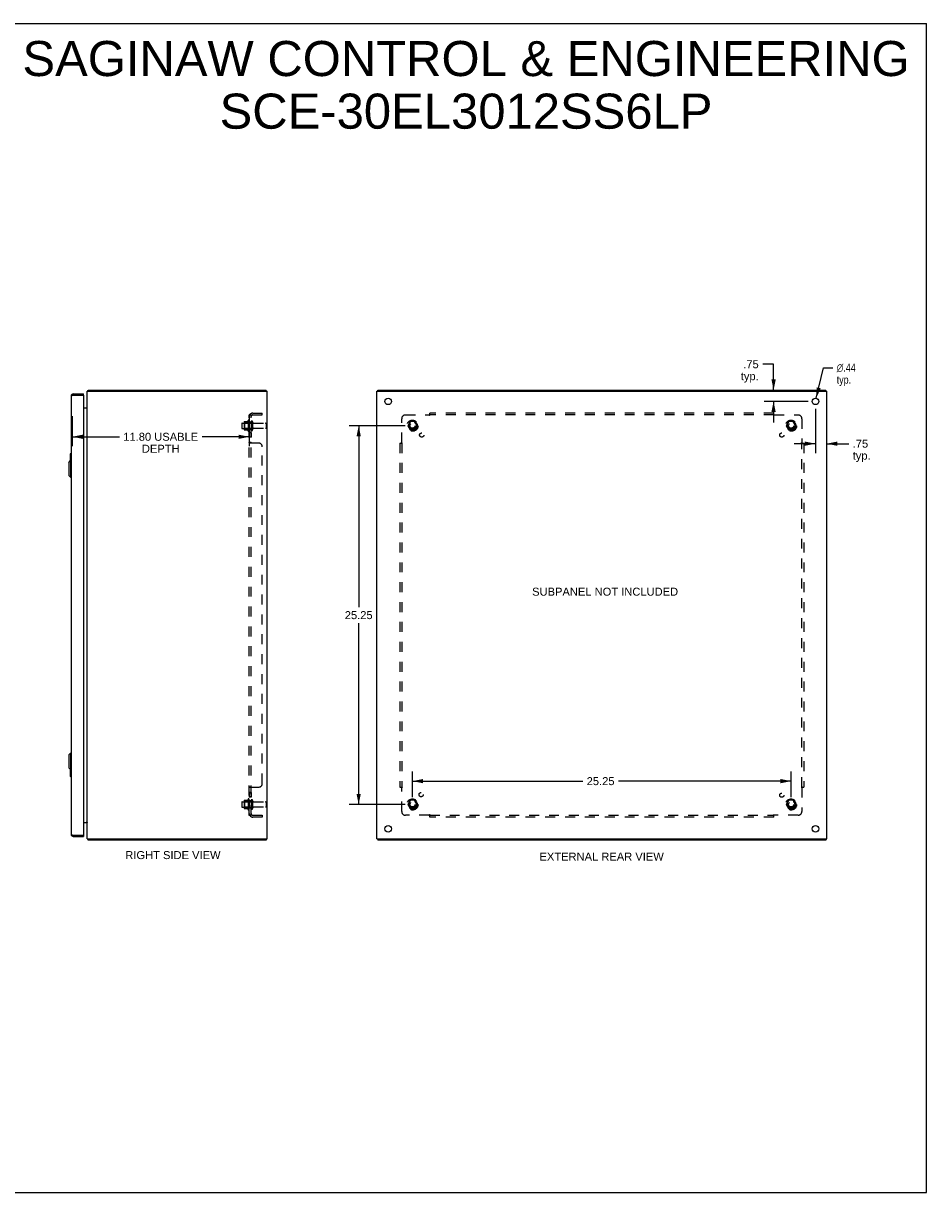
# Model space of a CAD drawing. Header units: inches. Extents: x 0 to 120, y 0 to 78.
# Tile 4 of 4: x 60 to 120, y 0 to 78. Entities that reach past the tile are written whole.
import ezdxf

# ---------------------------------------------------------------- set-up
doc = ezdxf.new("R2010")
doc.units = ezdxf.units.IN
doc.header["$LTSCALE"] = 6.625984
doc.header["$MEASUREMENT"] = 0
doc.linetypes.add('HIDDEN', pattern=[0.2, 0.1, -0.1])
doc.layers.get('0').update_dxf_attribs({"linetype": 'CONTINUOUS'})
for name, color, linetype in [('02___PRT_ALL_AXES', 7, 'CONTINUOUS'), ('BENT-SUB-4CORNER-STUDS', 7, 'CONTINUOUS'), ('DEFAULT_2', 8, 'HIDDEN'), ('DIMENSIONS', 7, 'CONTINUOUS')]:
    doc.layers.add(name, color=color, linetype=linetype)
doc.styles.get("Standard").update_dxf_attribs({"font": 'arial.ttf'})
doc.styles.add('TEXTSTYLE_1', font='gdt', dxfattribs={"width": 0.8})
doc.dimstyles.new('DIMSTYLE_1', dxfattribs={"dimtxt": 0.531496, "dimasz": 0.708661, "dimexe": 0.09, "dimexo": 0.07, "dimgap": 0.0375, "dimtad": 0, "dimtih": 1, "dimtoh": 1, "dimzin": 4, "dimdsep": 46, "dimtxsty": 'Standard', "dimblk": '_FILLED', "dimblk1": '_FILLED', "dimblk2": '_FILLED', "dimcen": 0.09, "dimazin": 1, "dimtfac": 1, "dimtofl": 0, "dimtmove": 0, "dimatfit": 3, "dimldrblk": '_FILLED', "dimfxl": 1, "dimtolj": 1, "dimtzin": 4, "dimarcsym": 0})
doc.dimstyles.new('DIMSTYLE_2', dxfattribs={"dimtxt": 0.531496, "dimasz": 0.708661, "dimexe": 0.09, "dimexo": 0.07, "dimgap": 0.09, "dimtad": 0, "dimtih": 1, "dimtoh": 1, "dimzin": 4, "dimdsep": 46, "dimtxsty": 'Standard', "dimblk": '_FILLED', "dimblk1": '_FILLED', "dimblk2": '_FILLED', "dimcen": 0.09, "dimazin": 1, "dimtfac": 1, "dimtofl": 0, "dimtmove": 0, "dimatfit": 1, "dimldrblk": '_FILLED', "dimfxl": 1, "dimtolj": 1, "dimtzin": 4, "dimarcsym": 0})

# ---------------------------------------------------------------- blocks, each defined once
blk = doc.blocks.new('_FILLED')
at = {"color": 0, "linetype": 'ByBlock'}
blk.add_solid([(0, 0), (-1, 0.2), (-1, -0.2)], dxfattribs=at)
blk = doc.blocks.new('*D6')
at = {"layer": 'DIMENSIONS', "color": 2, "linetype": 'Continuous'}
for p, q in [((63.498, 51.756), (63.498, 49.755)), ((75.296, 51.756), (75.296, 49.755)), ((63.498, 50.392), (66.637, 50.392)), ((75.296, 50.392), (72.156, 50.392))]:
    blk.add_line(p, q, dxfattribs=at)
at = {"layer": 'DIMENSIONS', "color": 2, "linetype": 'Continuous', "xscale": 0.7086614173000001, "yscale": 0.7086614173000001, "zscale": 0.7086614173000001, "rotation": 180}
blk.add_blockref('_FILLED', (63.498, 50.392), dxfattribs=at)
at = {"layer": 'DIMENSIONS', "color": 2, "linetype": 'Continuous', "xscale": 0.7086614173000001, "yscale": 0.7086614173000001, "zscale": 0.7086614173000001}
blk.add_blockref('_FILLED', (75.296, 50.392), dxfattribs=at)
at = {"layer": 'DIMENSIONS', "color": 2, "linetype": 'Continuous', "insert": (69.397, 50.658), "char_height": 0.5315, "width": 4.98697, "attachment_point": 2, "line_spacing_factor": 0.9}
blk.add_mtext('11.80 USABLE\\PDEPTH', dxfattribs=at)
blk = doc.blocks.new('*D13')
at = {"layer": 'DIMENSIONS', "color": 2, "linetype": 'Continuous'}
for p, q in [((110.266, 55.228), (109.541, 55.228)), ((110.266, 53.502), (110.266, 55.228)), ((112.562, 52.752), (109.629, 52.752)), ((110.266, 52.752), (110.266, 51.334))]:
    blk.add_line(p, q, dxfattribs=at)
at = {"layer": 'DIMENSIONS', "color": 2, "linetype": 'Continuous', "xscale": 0.7086614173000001, "yscale": 0.7086614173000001, "zscale": 0.7086614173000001}
for p, rotation in [((110.266, 53.502), 270), ((110.266, 52.752), 90)]:
    blk.add_blockref('_FILLED', p, dxfattribs=dict(at, rotation=rotation))
at = {"layer": 'DIMENSIONS', "color": 2, "linetype": 'Continuous', "insert": (109.275, 55.494), "char_height": 0.5315, "width": 1.19537, "attachment_point": 3, "line_spacing_factor": 0.9}
blk.add_mtext('.75\\Ptyp.', dxfattribs=at)
blk = doc.blocks.new('*D14')
at = {"layer": 'DIMENSIONS', "color": 2, "linetype": 'Continuous'}
for p, q in [((113.058, 52.256), (113.058, 49.295)), ((113.058, 49.932), (111.641, 49.932)), ((113.808, 49.932), (115.276, 49.932))]:
    blk.add_line(p, q, dxfattribs=at)
at = {"layer": 'DIMENSIONS', "color": 2, "linetype": 'Continuous', "xscale": 0.7086614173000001, "yscale": 0.7086614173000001, "zscale": 0.7086614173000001}
blk.add_blockref('_FILLED', (113.058, 49.932), dxfattribs=at)
at = {"layer": 'DIMENSIONS', "color": 2, "linetype": 'Continuous', "xscale": 0.7086614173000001, "yscale": 0.7086614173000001, "zscale": 0.7086614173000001, "rotation": 180}
blk.add_blockref('_FILLED', (113.808, 49.932), dxfattribs=at)
at = {"layer": 'DIMENSIONS', "color": 2, "linetype": 'Continuous', "insert": (115.542, 50.198), "char_height": 0.5315, "width": 1.19537, "attachment_point": 1, "line_spacing_factor": 0.9}
blk.add_mtext('.75\\Ptyp.', dxfattribs=at)
blk = doc.blocks.new('*D15')
at = {"layer": 'DIMENSIONS', "color": 2, "linetype": 'Continuous'}
for p, q in [((113.109, 52.964), (113.591, 54.994)), ((113.591, 54.994), (114.211, 54.994))]:
    blk.add_line(p, q, dxfattribs=at)
at = {"layer": 'DIMENSIONS', "color": 2, "linetype": 'Continuous', "xscale": 0.7086614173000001, "yscale": 0.7086614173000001, "zscale": 0.7086614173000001, "rotation": 256.6388904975}
blk.add_blockref('_FILLED', (113.109, 52.964), dxfattribs=at)
at = {"layer": 'DIMENSIONS', "color": 2, "linetype": 'Continuous', "insert": (114.477, 55.26), "char_height": 0.5315, "width": 1.74004, "attachment_point": 1, "line_spacing_factor": 0.9, "style": 'TEXTSTYLE_1'}
blk.add_mtext('{\\fgdt;n}\\fArial;.44\\Ptyp.', dxfattribs=at)
blk = doc.blocks.new('*D16')
at = {"layer": 'BENT-SUB-4CORNER-STUDS', "color": 2, "linetype": 'Continuous'}
for p, q in [((85.687, 51.127), (81.961, 51.127)), ((82.598, 51.127), (82.598, 39.033)), ((82.598, 25.877), (82.598, 37.97)), ((85.687, 25.877), (81.961, 25.877))]:
    blk.add_line(p, q, dxfattribs=at)
at = {"layer": 'BENT-SUB-4CORNER-STUDS', "color": 2, "linetype": 'Continuous', "xscale": 0.7086614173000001, "yscale": 0.7086614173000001, "zscale": 0.7086614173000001}
for p, rotation in [((82.598, 51.127), 90), ((82.598, 25.877), 270)]:
    blk.add_blockref('_FILLED', p, dxfattribs=dict(at, rotation=rotation))
at = {"layer": 'BENT-SUB-4CORNER-STUDS', "color": 2, "linetype": 'Continuous', "insert": (82.598, 38.767), "char_height": 0.5315, "width": 1.85727, "attachment_point": 2, "line_spacing_factor": 0.9}
blk.add_mtext('25.25', dxfattribs=at)
blk = doc.blocks.new('*D17')
at = {"layer": 'BENT-SUB-4CORNER-STUDS', "color": 2, "linetype": 'Continuous'}
for p, q in [((86.183, 26.373), (86.183, 28.071)), ((111.433, 26.373), (111.433, 28.071)), ((86.183, 27.433), (97.535, 27.433)), ((111.433, 27.433), (99.924, 27.433))]:
    blk.add_line(p, q, dxfattribs=at)
at = {"layer": 'BENT-SUB-4CORNER-STUDS', "color": 2, "linetype": 'Continuous', "xscale": 0.7086614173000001, "yscale": 0.7086614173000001, "zscale": 0.7086614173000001, "rotation": 180}
blk.add_blockref('_FILLED', (86.183, 27.433), dxfattribs=at)
at = {"layer": 'BENT-SUB-4CORNER-STUDS', "color": 2, "linetype": 'Continuous', "xscale": 0.7086614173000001, "yscale": 0.7086614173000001, "zscale": 0.7086614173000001}
blk.add_blockref('_FILLED', (111.433, 27.433), dxfattribs=at)
at = {"layer": 'BENT-SUB-4CORNER-STUDS', "color": 2, "linetype": 'Continuous', "insert": (98.73, 27.699), "char_height": 0.5315, "width": 1.85727, "attachment_point": 2, "line_spacing_factor": 0.9}
blk.add_mtext('25.25', dxfattribs=at)

msp = doc.modelspace()

# ---------------------------------------------------------------- linework, layer by layer
at = {"color": 7, "linetype": 'Continuous'}
for p, q in [((0, 77.953), (120.472, 77.953)), ((120.472, 0), (120.472, 77.953)), ((63.558, 53.252), (63.558, 53.177)), ((64.248, 53.177), (64.233, 53.177)), ((64.248, 53.177), (64.248, 53.252)), ((64.537, 53.458), (64.559, 53.438)), ((64.559, 53.427), (64.559, 53.502)), ((76.433, 53.427), (76.433, 53.502)), ((83.871, 53.427), (83.871, 53.502)), ((113.745, 53.427), (113.745, 53.502)), ((63.363, 49.237), (63.363, 48.782)), ((63.378, 49.252), (63.423, 49.252)), ((63.409, 49.152), (63.409, 48.802)), ((63.265, 48.684), (63.383, 48.802)), ((63.265, 48.684), (63.265, 47.818)), ((63.383, 48.802), (63.383, 47.7)), ((63.383, 48.802), (63.423, 48.802)), ((63.265, 47.818), (63.383, 47.7)), ((63.383, 47.7), (63.423, 47.7)), ((63.265, 29.184), (63.383, 29.302)), ((63.265, 29.184), (63.265, 28.318)), ((63.383, 29.302), (63.423, 29.302)), ((63.383, 29.302), (63.383, 28.2)), ((63.265, 28.318), (63.383, 28.2)), ((63.363, 28.221), (63.363, 27.767)), ((63.383, 28.2), (63.423, 28.2)), ((63.409, 28.2), (63.409, 27.852)), ((63.378, 27.752), (63.423, 27.752)), ((63.558, 23.752), (63.558, 23.827)), ((64.233, 23.827), (64.248, 23.827)), ((64.248, 23.827), (64.248, 23.752)), ((64.537, 23.545), (64.559, 23.566)), ((64.559, 23.577), (64.559, 23.502)), ((76.433, 23.577), (76.433, 23.502)), ((83.871, 23.577), (83.871, 23.502)), ((113.745, 23.577), (113.745, 23.502)), ((0, 0), (120.472, 0))]:
    msp.add_line(p, q, dxfattribs=at)
at = {"color": 3, "linetype": 'Continuous'}
for p, q in [((63.423, 53.117), (63.423, 23.887)), ((63.54, 53.172), (63.558, 53.177)), ((63.558, 53.252), (64.248, 53.252)), ((63.558, 53.177), (64.233, 53.177)), ((64.248, 53.162), (64.248, 23.842)), ((64.496, 23.577), (64.496, 53.427)), ((64.496, 53.427), (76.496, 53.427)), ((64.559, 53.502), (76.433, 53.502)), ((76.496, 23.577), (76.496, 53.427)), ((83.808, 23.577), (83.808, 53.427)), ((83.808, 53.427), (113.808, 53.427)), ((83.871, 53.502), (113.745, 53.502)), ((113.808, 23.577), (113.808, 53.427)), ((64.248, 52.327), (64.48, 52.327)), ((64.485, 52.344), (64.487, 52.342)), ((64.248, 24.677), (64.48, 24.677)), ((63.558, 23.827), (64.233, 23.827)), ((63.558, 23.752), (64.248, 23.752)), ((64.496, 23.577), (76.496, 23.577)), ((76.433, 23.502), (64.559, 23.502)), ((83.808, 23.577), (113.808, 23.577)), ((113.745, 23.502), (83.871, 23.502))]:
    msp.add_line(p, q, dxfattribs=at)
for points in [[(63.423, 53.117), (63.423, 53.119), (63.424, 53.122), (63.425, 53.124), (63.427, 53.127), (63.43, 53.129), (63.433, 53.132), (63.437, 53.134), (63.441, 53.137), (63.445, 53.139), (63.451, 53.142), (63.456, 53.144), (63.462, 53.147), (63.469, 53.149), (63.476, 53.152), (63.483, 53.154), (63.49, 53.157), (63.498, 53.159), (63.506, 53.162), (63.514, 53.164), (63.523, 53.167)], [(63.523, 53.167), (63.531, 53.169), (63.54, 53.172)], [(64.537, 53.458), (64.539, 53.46), (64.54, 53.461), (64.541, 53.463), (64.542, 53.465), (64.543, 53.467), (64.544, 53.47), (64.545, 53.472), (64.546, 53.475), (64.546, 53.478), (64.547, 53.48)], [(64.547, 53.48), (64.548, 53.485), (64.549, 53.487), (64.55, 53.489), (64.55, 53.491), (64.551, 53.493), (64.552, 53.495), (64.552, 53.496), (64.553, 53.498), (64.554, 53.499), (64.554, 53.5), (64.555, 53.5), (64.556, 53.501), (64.557, 53.501), (64.558, 53.502), (64.559, 53.502)], [(64.48, 52.327), (64.48, 52.328), (64.48, 52.329), (64.48, 52.33), (64.48, 52.332), (64.48, 52.333), (64.481, 52.334), (64.482, 52.336), (64.483, 52.337), (64.484, 52.339), (64.485, 52.34), (64.486, 52.341), (64.487, 52.342), (64.489, 52.344), (64.49, 52.345), (64.491, 52.346), (64.492, 52.347), (64.493, 52.349), (64.494, 52.35), (64.495, 52.351), (64.495, 52.352), (64.496, 52.353), (64.496, 52.355)], [(64.48, 52.353), (64.48, 52.353), (64.48, 52.352), (64.48, 52.352), (64.48, 52.351), (64.48, 52.35), (64.481, 52.349), (64.481, 52.348), (64.482, 52.347), (64.483, 52.346), (64.484, 52.345), (64.485, 52.344)], [(64.48, 24.677), (64.48, 24.676), (64.48, 24.674), (64.48, 24.673), (64.48, 24.672), (64.48, 24.67), (64.481, 24.669), (64.482, 24.667), (64.483, 24.666), (64.484, 24.665), (64.485, 24.663), (64.486, 24.662), (64.487, 24.661), (64.489, 24.66), (64.49, 24.659), (64.491, 24.657), (64.492, 24.656), (64.493, 24.655), (64.494, 24.654), (64.495, 24.652), (64.495, 24.651), (64.496, 24.65), (64.496, 24.649)], [(64.48, 24.65), (64.48, 24.651), (64.48, 24.651), (64.48, 24.652), (64.48, 24.652), (64.48, 24.653), (64.481, 24.654), (64.481, 24.655), (64.482, 24.656), (64.483, 24.657), (64.484, 24.658), (64.485, 24.66), (64.487, 24.662)], [(63.423, 23.887), (63.423, 23.884), (63.424, 23.882), (63.425, 23.879), (63.427, 23.877), (63.43, 23.874), (63.433, 23.872), (63.437, 23.869), (63.441, 23.867), (63.445, 23.864), (63.451, 23.862), (63.456, 23.859), (63.462, 23.857), (63.469, 23.854), (63.476, 23.852), (63.483, 23.849), (63.49, 23.847), (63.498, 23.844), (63.506, 23.842), (63.514, 23.839), (63.523, 23.837)], [(63.523, 23.837), (63.531, 23.834), (63.54, 23.832), (63.558, 23.827)], [(64.537, 23.545), (64.539, 23.544), (64.54, 23.542), (64.541, 23.54), (64.542, 23.538), (64.543, 23.536), (64.544, 23.533), (64.545, 23.531), (64.546, 23.528), (64.546, 23.526), (64.547, 23.523), (64.548, 23.518)], [(64.548, 23.518), (64.549, 23.516), (64.55, 23.514), (64.55, 23.512), (64.551, 23.51), (64.552, 23.508), (64.552, 23.507), (64.553, 23.506), (64.554, 23.505), (64.554, 23.504), (64.555, 23.503), (64.556, 23.502), (64.557, 23.502), (64.558, 23.502), (64.559, 23.502)]]:
    msp.add_lwpolyline(points, dxfattribs=at)
at = {"color": 7, "linetype": 'Continuous'}
for points in [[(63.408, 49.188), (63.408, 49.182), (63.409, 49.176), (63.409, 49.17), (63.409, 49.164), (63.409, 49.158), (63.409, 49.152)], [(63.409, 27.852), (63.409, 27.845), (63.409, 27.839), (63.409, 27.833), (63.409, 27.827), (63.408, 27.821), (63.408, 27.815)]]:
    msp.add_lwpolyline(points, dxfattribs=at)
at = {"color": 3, "linetype": 'Continuous'}
for centre, radius, start, end in [((63.558, 53.117), 0.135, 90, 180), ((64.233, 53.162), 0.015, 0, 90), ((64.641, 53.357), 0.145, 135.39862, 151.13149), ((64.426, 52.397), 0.07, 270, 360), ((64.426, 24.607), 0.07, 0, 90), ((63.558, 23.887), 0.135, 180, 270), ((64.233, 23.842), 0.015, 270, 360), ((64.641, 23.647), 0.145, 208.86851, 224.60138)]:
    msp.add_arc(centre, radius, start, end, dxfattribs=at)
at = {"color": 7, "linetype": 'Continuous'}
for centre, radius, start, end in [((63.558, 53.117), 0.06, 90, 121.78549), ((63.378, 49.237), 0.015, 90, 180), ((63.408, 49.237), 0.015, 0, 90), ((63.378, 27.767), 0.015, 180, 270), ((63.408, 27.767), 0.015, 270, 360), ((63.558, 23.887), 0.06, 238.21451, 270)]:
    msp.add_arc(centre, radius, start, end, dxfattribs=at)
at = {"layer": '02___PRT_ALL_AXES', "color": 8, "linetype": 'HIDDEN'}
for p, q in [((75.226, 51.482), (75.226, 50.771)), ((75.296, 51.377), (75.296, 51.461)), ((74.826, 51.31), (75.421, 51.31)), ((74.826, 50.944), (75.421, 50.944)), ((75.296, 51.377), (75.296, 50.877)), ((75.421, 51.377), (75.296, 51.377)), ((75.296, 50.793), (75.296, 50.877)), ((75.421, 50.877), (75.296, 50.877)), ((75.421, 51.377), (75.421, 50.877)), ((75.589, 51.293), (76.391, 51.293)), ((75.589, 50.961), (76.391, 50.961)), ((75.296, 50.648), (75.296, 50.367)), ((75.421, 50.648), (75.296, 50.648)), ((75.421, 50.367), (75.296, 50.367)), ((75.421, 50.648), (75.421, 50.367)), ((75.421, 26.672), (75.296, 26.672)), ((75.296, 26.672), (75.296, 26.355)), ((75.421, 26.636), (75.296, 26.636)), ((75.421, 26.672), (75.421, 26.355)), ((74.826, 26.06), (75.421, 26.06)), ((75.226, 26.232), (75.226, 25.521)), ((75.421, 26.391), (75.296, 26.391)), ((75.421, 26.355), (75.296, 26.355)), ((75.296, 26.127), (75.296, 26.211)), ((75.421, 26.127), (75.296, 26.127)), ((75.296, 26.127), (75.296, 25.627)), ((75.421, 26.127), (75.421, 25.627)), ((75.589, 26.043), (76.391, 26.043)), ((74.826, 25.694), (75.421, 25.694)), ((75.421, 25.627), (75.296, 25.627)), ((75.296, 25.543), (75.296, 25.627)), ((75.589, 25.711), (76.391, 25.711))]:
    msp.add_line(p, q, dxfattribs=at)
at = {"layer": '02___PRT_ALL_AXES', "color": 3, "linetype": 'Continuous'}
for centre in [(84.558, 52.752), (113.058, 52.752), (84.558, 24.252), (113.058, 24.252)]:
    msp.add_circle(centre, 0.219, dxfattribs=at)
at = {"layer": '02___PRT_ALL_AXES', "color": 8, "linetype": 'HIDDEN'}
for centre, radius in [((86.183, 51.127), 0.372), ((86.183, 51.127), 0.356), ((111.433, 51.127), 0.372), ((111.433, 51.127), 0.356), ((86.183, 51.127), 0.25), ((86.183, 51.127), 0.183), ((111.433, 51.127), 0.25), ((111.433, 51.127), 0.183), ((86.802, 50.508), 0.141), ((110.815, 50.508), 0.141), ((86.763, 26.532), 0.141), ((110.815, 26.495), 0.141), ((86.183, 25.877), 0.372), ((86.183, 25.877), 0.356), ((86.183, 25.877), 0.25), ((86.183, 25.877), 0.183), ((111.433, 25.877), 0.372), ((111.433, 25.877), 0.356), ((111.433, 25.877), 0.25), ((111.433, 25.877), 0.183)]:
    msp.add_circle(centre, radius, dxfattribs=at)
for centre, radius, start, end in [((75.826, 51.127), 0.698, 149.33687, 156.03207), ((75.257, 51.461), 0.0384, 0, 145.55034), ((75.826, 51.127), 0.698, 203.96793, 210.66313), ((75.257, 50.793), 0.0384, 214.44966, 360), ((75.826, 25.877), 0.698, 149.33687, 156.03207), ((75.257, 26.211), 0.0384, 0, 145.55034), ((75.826, 25.877), 0.698, 203.96793, 210.66313), ((75.257, 25.543), 0.0384, 214.44966, 360)]:
    msp.add_arc(centre, radius, start, end, dxfattribs=at)
at = {"layer": 'DEFAULT_2', "color": 8, "linetype": 'HIDDEN'}
for p, q in [((75.296, 25.158), (75.296, 51.845)), ((75.421, 51.845), (75.296, 51.845)), ((75.35, 51.884), (75.446, 51.805)), ((75.374, 51.843), (75.376, 51.843)), ((75.376, 51.843), (75.377, 51.842)), ((75.377, 51.842), (75.378, 51.842)), ((75.378, 51.842), (75.38, 51.841)), ((75.38, 51.841), (75.381, 51.841)), ((75.381, 51.841), (75.383, 51.841)), ((75.383, 51.841), (75.384, 51.84)), ((75.384, 51.84), (75.386, 51.84)), ((75.386, 51.84), (75.388, 51.839)), ((75.388, 51.839), (75.389, 51.839)), ((75.389, 51.839), (75.391, 51.838)), ((75.421, 25.158), (75.421, 51.845)), ((75.533, 51.97), (76.171, 51.97)), ((75.533, 51.845), (76.171, 51.845)), ((76.171, 51.845), (76.171, 51.97)), ((85.465, 50.006), (85.465, 51.595)), ((85.715, 51.845), (87.304, 51.845)), ((87.318, 51.86), (87.315, 51.856)), ((87.323, 51.864), (87.318, 51.86)), ((87.34, 51.805), (87.34, 51.97)), ((110.277, 51.97), (87.34, 51.97)), ((110.277, 51.845), (87.34, 51.845)), ((110.277, 51.805), (110.277, 51.97)), ((110.312, 51.845), (111.902, 51.845)), ((112.152, 51.595), (112.152, 50.006)), ((74.796, 51.28), (74.796, 50.974)), ((74.96, 51.382), (74.96, 50.871)), ((74.98, 51.31), (74.96, 51.33)), ((74.98, 50.943), (74.96, 50.923)), ((74.97, 51.404), (75.198, 51.404)), ((74.97, 50.849), (75.198, 50.849)), ((74.98, 51.31), (74.98, 50.943)), ((75.276, 51.31), (74.98, 51.31)), ((75.276, 50.943), (74.98, 50.943)), ((75.276, 51.31), (75.296, 51.33)), ((75.276, 51.31), (75.276, 50.943)), ((75.276, 50.943), (75.296, 50.923)), ((75.527, 51.391), (75.527, 50.862)), ((76.421, 51.263), (76.421, 50.991)), ((86.02, 51.399), (85.866, 51.132)), ((85.866, 51.122), (86.02, 50.854)), ((86.338, 51.404), (86.029, 51.404)), ((86.338, 50.849), (86.029, 50.849)), ((86.501, 51.132), (86.346, 51.399)), ((86.346, 50.854), (86.501, 51.122)), ((111.27, 51.399), (111.116, 51.132)), ((111.116, 51.122), (111.27, 50.854)), ((111.588, 51.404), (111.279, 51.404)), ((111.588, 50.849), (111.279, 50.849)), ((111.751, 51.132), (111.596, 51.399)), ((111.596, 50.854), (111.751, 51.122)), ((75.421, 50.006), (75.296, 50.006)), ((75.921, 49.97), (75.35, 49.97)), ((75.443, 49.984), (75.441, 49.985)), ((85.34, 49.97), (85.34, 27.033)), ((85.34, 49.97), (85.505, 49.97)), ((85.465, 49.97), (85.465, 27.033)), ((112.111, 49.97), (112.277, 49.97)), ((112.152, 27.033), (112.152, 49.97)), ((112.166, 49.992), (112.163, 49.995)), ((112.171, 49.987), (112.166, 49.992)), ((112.277, 49.97), (112.277, 27.033)), ((76.171, 27.283), (76.171, 49.72)), ((75.296, 26.999), (75.296, 26.998)), ((75.421, 26.998), (75.296, 26.998)), ((75.35, 27.033), (75.921, 27.033)), ((75.421, 26.999), (75.421, 26.998)), ((75.446, 27.025), (75.445, 27.023)), ((75.447, 27.029), (75.447, 27.027)), ((85.34, 27.033), (85.505, 27.033)), ((85.446, 27.016), (85.45, 27.011)), ((85.45, 27.011), (85.454, 27.008)), ((85.465, 25.408), (85.465, 26.998)), ((112.111, 27.033), (112.277, 27.033)), ((112.152, 26.998), (112.152, 25.408)), ((74.796, 26.03), (74.796, 25.724)), ((74.96, 26.132), (74.96, 25.621)), ((74.98, 26.06), (74.96, 26.08)), ((74.97, 26.154), (75.198, 26.154)), ((75.276, 26.06), (74.98, 26.06)), ((74.98, 26.06), (74.98, 25.693)), ((75.276, 26.06), (75.296, 26.08)), ((75.276, 26.06), (75.276, 25.693)), ((75.527, 26.141), (75.527, 25.612)), ((76.421, 26.013), (76.421, 25.741)), ((86.02, 26.149), (85.866, 25.882)), ((85.866, 25.872), (86.02, 25.604)), ((86.338, 26.154), (86.029, 26.154)), ((86.501, 25.882), (86.346, 26.149)), ((86.346, 25.604), (86.501, 25.872)), ((111.27, 26.149), (111.116, 25.882)), ((111.116, 25.872), (111.27, 25.604)), ((111.588, 26.154), (111.279, 26.154)), ((111.751, 25.882), (111.596, 26.149)), ((111.596, 25.604), (111.751, 25.872)), ((74.98, 25.693), (74.96, 25.673)), ((74.97, 25.599), (75.198, 25.599)), ((75.276, 25.693), (74.98, 25.693)), ((75.276, 25.693), (75.296, 25.673)), ((75.421, 25.158), (75.296, 25.158)), ((75.35, 25.119), (75.446, 25.199)), ((75.38, 25.162), (75.378, 25.161)), ((75.384, 25.163), (75.382, 25.162)), ((75.385, 25.163), (75.384, 25.163)), ((75.387, 25.164), (75.385, 25.163)), ((75.388, 25.164), (75.387, 25.164)), ((75.39, 25.165), (75.388, 25.164)), ((75.392, 25.166), (75.39, 25.165)), ((75.393, 25.166), (75.392, 25.166)), ((75.439, 25.185), (75.434, 25.18)), ((75.533, 25.158), (76.171, 25.158)), ((76.171, 25.033), (75.533, 25.033)), ((76.171, 25.158), (76.171, 25.033)), ((87.304, 25.158), (85.715, 25.158)), ((86.338, 25.599), (86.029, 25.599)), ((87.34, 25.033), (87.34, 25.199)), ((87.34, 25.158), (110.277, 25.158)), ((110.277, 25.033), (87.34, 25.033)), ((110.277, 25.033), (110.277, 25.199)), ((110.294, 25.139), (110.299, 25.144)), ((110.299, 25.144), (110.302, 25.147)), ((111.902, 25.158), (110.312, 25.158)), ((111.588, 25.599), (111.279, 25.599))]:
    msp.add_line(p, q, dxfattribs=at)
for points in [[(75.318, 51.866), (75.315, 51.864), (75.312, 51.863), (75.309, 51.861), (75.306, 51.86), (75.304, 51.858), (75.302, 51.856), (75.3, 51.855), (75.298, 51.853), (75.297, 51.851), (75.296, 51.85), (75.296, 51.848), (75.296, 51.847), (75.296, 51.845)], [(75.35, 51.884), (75.348, 51.882), (75.346, 51.88), (75.344, 51.878), (75.341, 51.877), (75.338, 51.875), (75.335, 51.873), (75.331, 51.871), (75.328, 51.87), (75.325, 51.868), (75.318, 51.866)], [(75.364, 51.845), (75.364, 51.845), (75.363, 51.845), (75.363, 51.845), (75.362, 51.845), (75.362, 51.845), (75.362, 51.845), (75.361, 51.845), (75.361, 51.845), (75.361, 51.845), (75.361, 51.845)], [(75.361, 51.845), (75.361, 51.845), (75.361, 51.845), (75.361, 51.845), (75.361, 51.845), (75.362, 51.845), (75.362, 51.845), (75.362, 51.845), (75.363, 51.845), (75.363, 51.845), (75.364, 51.845), (75.364, 51.845), (75.365, 51.845), (75.365, 51.845), (75.366, 51.845), (75.366, 51.845), (75.367, 51.845), (75.368, 51.844), (75.368, 51.844), (75.369, 51.844), (75.37, 51.844), (75.37, 51.844), (75.371, 51.844), (75.372, 51.844), (75.372, 51.843), (75.373, 51.843), (75.374, 51.843), (75.374, 51.843)], [(75.391, 51.838), (75.393, 51.837), (75.393, 51.837), (75.394, 51.837), (75.395, 51.836), (75.396, 51.836), (75.397, 51.836), (75.398, 51.835), (75.399, 51.835), (75.4, 51.835), (75.401, 51.834), (75.402, 51.834), (75.403, 51.834), (75.403, 51.833), (75.404, 51.833), (75.405, 51.832), (75.406, 51.832), (75.407, 51.832), (75.408, 51.831), (75.409, 51.831), (75.409, 51.831), (75.41, 51.83), (75.411, 51.83), (75.412, 51.83), (75.412, 51.829), (75.413, 51.829), (75.414, 51.829), (75.414, 51.828), (75.415, 51.828), (75.416, 51.827), (75.417, 51.827), (75.417, 51.827), (75.418, 51.826), (75.418, 51.826), (75.419, 51.826), (75.42, 51.825), (75.42, 51.825), (75.421, 51.825), (75.421, 51.825), (75.422, 51.824), (75.422, 51.824), (75.423, 51.824), (75.423, 51.823), (75.424, 51.823), (75.424, 51.823), (75.424, 51.823), (75.424, 51.823), (75.425, 51.822)], [(75.436, 51.821), (75.434, 51.823), (75.432, 51.825), (75.43, 51.827), (75.429, 51.829), (75.427, 51.831), (75.426, 51.833), (75.424, 51.835), (75.423, 51.837), (75.422, 51.839), (75.421, 51.841), (75.421, 51.843), (75.421, 51.844), (75.421, 51.845)], [(75.425, 51.822), (75.425, 51.822), (75.425, 51.822), (75.425, 51.822), (75.425, 51.823), (75.424, 51.823), (75.424, 51.823), (75.424, 51.823), (75.424, 51.823), (75.423, 51.824), (75.423, 51.824), (75.422, 51.824), (75.422, 51.824), (75.422, 51.825), (75.421, 51.825)], [(75.446, 51.805), (75.447, 51.805), (75.447, 51.806), (75.447, 51.806), (75.447, 51.807), (75.446, 51.808), (75.446, 51.809), (75.445, 51.81), (75.445, 51.811), (75.444, 51.812), (75.443, 51.814), (75.441, 51.815), (75.44, 51.816), (75.439, 51.818), (75.436, 51.821)], [(87.315, 51.856), (87.313, 51.855), (87.311, 51.853), (87.31, 51.851), (87.308, 51.85), (87.307, 51.848), (87.305, 51.847), (87.304, 51.845)], [(87.314, 51.831), (87.313, 51.833), (87.312, 51.835), (87.31, 51.837), (87.309, 51.839), (87.308, 51.841), (87.307, 51.843), (87.305, 51.844), (87.304, 51.845)], [(87.34, 51.805), (87.338, 51.805), (87.337, 51.806), (87.335, 51.806), (87.334, 51.807), (87.333, 51.808), (87.331, 51.809), (87.33, 51.81), (87.329, 51.811), (87.327, 51.812), (87.326, 51.814), (87.325, 51.815), (87.324, 51.816), (87.322, 51.818), (87.321, 51.82), (87.32, 51.821), (87.319, 51.823), (87.318, 51.825), (87.317, 51.827), (87.314, 51.831)], [(87.34, 51.884), (87.338, 51.882), (87.337, 51.88), (87.335, 51.878), (87.334, 51.877), (87.333, 51.875), (87.331, 51.873), (87.33, 51.871), (87.328, 51.87), (87.327, 51.868), (87.325, 51.867), (87.324, 51.866), (87.323, 51.864)], [(110.277, 51.884), (110.278, 51.882), (110.28, 51.88), (110.281, 51.878), (110.283, 51.877), (110.284, 51.875), (110.286, 51.873), (110.287, 51.871), (110.288, 51.87), (110.29, 51.868), (110.291, 51.867), (110.293, 51.866), (110.294, 51.864)], [(110.277, 51.805), (110.279, 51.805), (110.28, 51.806), (110.281, 51.806), (110.283, 51.807), (110.284, 51.808), (110.285, 51.809), (110.287, 51.81), (110.288, 51.811), (110.289, 51.812), (110.291, 51.814), (110.292, 51.815), (110.293, 51.816), (110.294, 51.818), (110.295, 51.82), (110.297, 51.821), (110.298, 51.823), (110.299, 51.825), (110.3, 51.827)], [(110.294, 51.864), (110.3, 51.858), (110.302, 51.856), (110.304, 51.855), (110.305, 51.853), (110.307, 51.851), (110.309, 51.85), (110.31, 51.848), (110.311, 51.847), (110.312, 51.845)], [(110.3, 51.827), (110.303, 51.831), (110.304, 51.833), (110.305, 51.835), (110.306, 51.837), (110.308, 51.839), (110.309, 51.841), (110.31, 51.843), (110.311, 51.844), (110.312, 51.845)], [(75.296, 50.002), (75.296, 50.003), (75.296, 50.005), (75.296, 50.006)], [(75.315, 49.987), (75.312, 49.989), (75.309, 49.99), (75.306, 49.992), (75.304, 49.994), (75.302, 49.995), (75.3, 49.997), (75.298, 49.999), (75.297, 50), (75.296, 50.002), (75.296, 50.003), (75.296, 50.005), (75.296, 50.006)], [(75.309, 49.99), (75.306, 49.992), (75.304, 49.994), (75.302, 49.995)], [(75.328, 49.982), (75.321, 49.985), (75.318, 49.986), (75.315, 49.987)], [(75.35, 49.97), (75.348, 49.972), (75.346, 49.973), (75.344, 49.975), (75.341, 49.976), (75.338, 49.977), (75.335, 49.979), (75.331, 49.98), (75.328, 49.982)], [(75.348, 49.972), (75.346, 49.973), (75.344, 49.975), (75.341, 49.976), (75.338, 49.977), (75.335, 49.979), (75.331, 49.98)], [(75.434, 49.991), (75.43, 49.993), (75.429, 49.995), (75.427, 49.996), (75.426, 49.997), (75.424, 49.998), (75.423, 50), (75.422, 50.001), (75.421, 50.002), (75.421, 50.003), (75.421, 50.005), (75.421, 50.006)], [(75.423, 50), (75.422, 50.001), (75.421, 50.002), (75.421, 50.003), (75.421, 50.005)], [(75.446, 49.97), (75.447, 49.972), (75.447, 49.973), (75.447, 49.975), (75.447, 49.976), (75.446, 49.977), (75.446, 49.979), (75.445, 49.98), (75.445, 49.981), (75.444, 49.983), (75.443, 49.984), (75.441, 49.985), (75.44, 49.986), (75.439, 49.988), (75.437, 49.989), (75.436, 49.99), (75.434, 49.991)], [(75.446, 49.97), (75.447, 49.972), (75.447, 49.973), (75.447, 49.975), (75.447, 49.976), (75.446, 49.977), (75.446, 49.979)], [(85.426, 49.97), (85.428, 49.972), (85.43, 49.973), (85.432, 49.975), (85.434, 49.976), (85.435, 49.977), (85.437, 49.979), (85.439, 49.98), (85.44, 49.982), (85.442, 49.983), (85.443, 49.985), (85.444, 49.986), (85.446, 49.987)], [(85.446, 49.987), (85.452, 49.994), (85.454, 49.995), (85.455, 49.997), (85.457, 49.999), (85.459, 50), (85.46, 50.002), (85.462, 50.003), (85.463, 50.005), (85.465, 50.006)], [(85.483, 49.993), (85.479, 49.996), (85.477, 49.997), (85.475, 49.998), (85.473, 50), (85.471, 50.001), (85.469, 50.002), (85.467, 50.003), (85.466, 50.005), (85.465, 50.006)], [(85.505, 49.97), (85.505, 49.972), (85.504, 49.973), (85.504, 49.975), (85.503, 49.976), (85.502, 49.977), (85.501, 49.979), (85.5, 49.98), (85.499, 49.981), (85.498, 49.983), (85.496, 49.984), (85.495, 49.985), (85.494, 49.986), (85.492, 49.988), (85.49, 49.989), (85.489, 49.99), (85.487, 49.991), (85.485, 49.992), (85.483, 49.993)], [(112.111, 49.97), (112.112, 49.972), (112.112, 49.973), (112.113, 49.975), (112.114, 49.976), (112.115, 49.977), (112.116, 49.979), (112.117, 49.98), (112.118, 49.981), (112.119, 49.983), (112.12, 49.984), (112.122, 49.985), (112.123, 49.986), (112.125, 49.988), (112.126, 49.989), (112.128, 49.99), (112.13, 49.991), (112.132, 49.992), (112.134, 49.993), (112.138, 49.996)], [(112.138, 49.996), (112.14, 49.997), (112.142, 49.998), (112.144, 50), (112.146, 50.001), (112.148, 50.002), (112.149, 50.003), (112.151, 50.005), (112.152, 50.006)], [(112.163, 49.995), (112.161, 49.997), (112.16, 49.999), (112.158, 50), (112.156, 50.002), (112.155, 50.003), (112.153, 50.005), (112.152, 50.006)], [(112.191, 49.97), (112.189, 49.972), (112.187, 49.973), (112.185, 49.975), (112.183, 49.976), (112.181, 49.977), (112.18, 49.979), (112.178, 49.98), (112.177, 49.982), (112.175, 49.983), (112.174, 49.985), (112.172, 49.986), (112.171, 49.987)], [(75.321, 27.019), (75.318, 27.017), (75.315, 27.016), (75.312, 27.014), (75.309, 27.013), (75.306, 27.011), (75.304, 27.01), (75.302, 27.008), (75.3, 27.006), (75.298, 27.005), (75.297, 27.003), (75.296, 27.001), (75.296, 27), (75.296, 26.999), (75.296, 26.998)], [(75.302, 27.008), (75.3, 27.006), (75.298, 27.005)], [(75.338, 27.026), (75.335, 27.024), (75.331, 27.023), (75.328, 27.022), (75.321, 27.019)], [(75.35, 27.033), (75.348, 27.032), (75.346, 27.03), (75.344, 27.029), (75.341, 27.027), (75.338, 27.026)], [(75.35, 27.033), (75.348, 27.032), (75.346, 27.03), (75.344, 27.029)], [(75.43, 27.01), (75.429, 27.009), (75.427, 27.007), (75.426, 27.006), (75.424, 27.005), (75.423, 27.004), (75.422, 27.002), (75.421, 27.001), (75.421, 27), (75.421, 26.999), (75.421, 26.998)], [(75.429, 27.009), (75.427, 27.007), (75.426, 27.006), (75.424, 27.005), (75.423, 27.004)], [(75.446, 27.033), (75.447, 27.031), (75.447, 27.03), (75.447, 27.029), (75.447, 27.027), (75.446, 27.026), (75.446, 27.025), (75.445, 27.023), (75.445, 27.022), (75.444, 27.021), (75.443, 27.019), (75.441, 27.018), (75.44, 27.017), (75.439, 27.016), (75.437, 27.015), (75.436, 27.013), (75.434, 27.012), (75.43, 27.01)], [(75.445, 27.022), (75.444, 27.021), (75.443, 27.019), (75.441, 27.018), (75.44, 27.017), (75.439, 27.016), (75.437, 27.015)], [(75.446, 27.033), (75.447, 27.031), (75.447, 27.03)], [(85.426, 27.033), (85.428, 27.032), (85.43, 27.03), (85.432, 27.029), (85.434, 27.027), (85.435, 27.026), (85.437, 27.024), (85.439, 27.023), (85.44, 27.022), (85.442, 27.02), (85.443, 27.019), (85.444, 27.017), (85.446, 27.016)], [(85.454, 27.008), (85.455, 27.006), (85.457, 27.005), (85.459, 27.003), (85.46, 27.001), (85.462, 27), (85.463, 26.999), (85.465, 26.998)], [(85.479, 27.007), (85.477, 27.006), (85.475, 27.005), (85.473, 27.004), (85.471, 27.002), (85.469, 27.001), (85.467, 27), (85.466, 26.999), (85.465, 26.998)], [(85.505, 27.033), (85.505, 27.031), (85.504, 27.03), (85.504, 27.029), (85.503, 27.027), (85.502, 27.026), (85.501, 27.025), (85.5, 27.023), (85.499, 27.022), (85.498, 27.021), (85.496, 27.019), (85.495, 27.018), (85.494, 27.017), (85.492, 27.016), (85.49, 27.015), (85.489, 27.013), (85.487, 27.012), (85.485, 27.011), (85.483, 27.01), (85.479, 27.007)], [(112.111, 27.033), (112.112, 27.031), (112.112, 27.03), (112.113, 27.029), (112.114, 27.027), (112.115, 27.026), (112.116, 27.025), (112.117, 27.023), (112.118, 27.022), (112.119, 27.021), (112.12, 27.019), (112.122, 27.018), (112.123, 27.017), (112.125, 27.016), (112.126, 27.015), (112.128, 27.013), (112.13, 27.012), (112.132, 27.011), (112.134, 27.01)], [(112.134, 27.01), (112.138, 27.007), (112.14, 27.006), (112.142, 27.005), (112.144, 27.004), (112.146, 27.002), (112.148, 27.001), (112.149, 27), (112.151, 26.999), (112.152, 26.998)], [(112.171, 27.016), (112.165, 27.01), (112.163, 27.008), (112.161, 27.006), (112.16, 27.005), (112.158, 27.003), (112.156, 27.001), (112.155, 27), (112.153, 26.999), (112.152, 26.998)], [(112.191, 27.033), (112.189, 27.032), (112.187, 27.03), (112.185, 27.029), (112.183, 27.027), (112.181, 27.026), (112.18, 27.024), (112.178, 27.023), (112.177, 27.022), (112.175, 27.02), (112.174, 27.019), (112.172, 27.017), (112.171, 27.016)], [(75.325, 25.135), (75.318, 25.138), (75.315, 25.139), (75.312, 25.141), (75.309, 25.142), (75.306, 25.144), (75.304, 25.145), (75.302, 25.147), (75.3, 25.149), (75.298, 25.15), (75.297, 25.152), (75.296, 25.154), (75.296, 25.155), (75.296, 25.157), (75.296, 25.158)], [(75.35, 25.119), (75.348, 25.121), (75.346, 25.123), (75.344, 25.125), (75.341, 25.127), (75.338, 25.129), (75.335, 25.13), (75.331, 25.132), (75.328, 25.133), (75.325, 25.135)], [(75.378, 25.161), (75.377, 25.161), (75.376, 25.161), (75.376, 25.161), (75.375, 25.16), (75.374, 25.16), (75.373, 25.16), (75.373, 25.16), (75.372, 25.16), (75.371, 25.16), (75.371, 25.159), (75.37, 25.159), (75.369, 25.159), (75.369, 25.159), (75.368, 25.159), (75.367, 25.159), (75.367, 25.159), (75.366, 25.159), (75.365, 25.158), (75.365, 25.158), (75.364, 25.158), (75.364, 25.158), (75.363, 25.158), (75.363, 25.158), (75.362, 25.158), (75.362, 25.158), (75.361, 25.158), (75.361, 25.158), (75.361, 25.158)], [(75.361, 25.158), (75.361, 25.158), (75.361, 25.158), (75.361, 25.158), (75.361, 25.158), (75.361, 25.158), (75.362, 25.158), (75.362, 25.158), (75.362, 25.158), (75.363, 25.158), (75.363, 25.158), (75.364, 25.158), (75.364, 25.158)], [(75.382, 25.162), (75.381, 25.162), (75.38, 25.162)], [(75.425, 25.181), (75.425, 25.181), (75.425, 25.181), (75.424, 25.181), (75.424, 25.18), (75.424, 25.18), (75.423, 25.18), (75.423, 25.18), (75.423, 25.18), (75.422, 25.179), (75.422, 25.179), (75.421, 25.179), (75.421, 25.178), (75.42, 25.178), (75.419, 25.178), (75.419, 25.177), (75.418, 25.177), (75.418, 25.177), (75.417, 25.176), (75.416, 25.176), (75.416, 25.176), (75.415, 25.175), (75.414, 25.175), (75.414, 25.175), (75.413, 25.174), (75.412, 25.174), (75.411, 25.174), (75.411, 25.173), (75.41, 25.173), (75.409, 25.173), (75.408, 25.172), (75.407, 25.172), (75.407, 25.171), (75.406, 25.171), (75.405, 25.171), (75.404, 25.17), (75.403, 25.17), (75.402, 25.17), (75.401, 25.169), (75.401, 25.169), (75.4, 25.169), (75.399, 25.168), (75.398, 25.168), (75.397, 25.167), (75.396, 25.167), (75.395, 25.167), (75.394, 25.166), (75.393, 25.166)], [(75.421, 25.178), (75.421, 25.178), (75.422, 25.179), (75.422, 25.179), (75.423, 25.179), (75.423, 25.18), (75.423, 25.18), (75.424, 25.18), (75.424, 25.18), (75.424, 25.181), (75.424, 25.181), (75.425, 25.181), (75.425, 25.181), (75.425, 25.181)], [(75.434, 25.18), (75.432, 25.178), (75.43, 25.176), (75.429, 25.174), (75.427, 25.172), (75.426, 25.17), (75.424, 25.168), (75.423, 25.166), (75.422, 25.164), (75.421, 25.162), (75.421, 25.161), (75.421, 25.159), (75.421, 25.158)], [(75.446, 25.199), (75.447, 25.198), (75.447, 25.198), (75.447, 25.197), (75.447, 25.196), (75.446, 25.195), (75.446, 25.194), (75.445, 25.193), (75.445, 25.192), (75.444, 25.191), (75.443, 25.19), (75.441, 25.188), (75.44, 25.187), (75.439, 25.185)], [(87.317, 25.176), (87.314, 25.172), (87.313, 25.17), (87.312, 25.168), (87.31, 25.166), (87.309, 25.164), (87.308, 25.162), (87.307, 25.161), (87.305, 25.159), (87.304, 25.158)], [(87.323, 25.139), (87.317, 25.145), (87.315, 25.147), (87.313, 25.149), (87.311, 25.15), (87.31, 25.152), (87.308, 25.154), (87.307, 25.155), (87.305, 25.157), (87.304, 25.158)], [(87.34, 25.199), (87.338, 25.198), (87.337, 25.198), (87.335, 25.197), (87.334, 25.196), (87.333, 25.195), (87.331, 25.194), (87.33, 25.193), (87.329, 25.192), (87.327, 25.191), (87.326, 25.19), (87.325, 25.188), (87.324, 25.187), (87.322, 25.185), (87.321, 25.184), (87.32, 25.182), (87.319, 25.18), (87.318, 25.178), (87.317, 25.176)], [(87.34, 25.119), (87.338, 25.121), (87.337, 25.123), (87.335, 25.125), (87.334, 25.127), (87.333, 25.129), (87.331, 25.13), (87.33, 25.132), (87.328, 25.133), (87.327, 25.135), (87.325, 25.136), (87.324, 25.138), (87.323, 25.139)], [(110.277, 25.199), (110.279, 25.198), (110.28, 25.198), (110.281, 25.197), (110.283, 25.196), (110.284, 25.195), (110.285, 25.194), (110.287, 25.193), (110.288, 25.192), (110.289, 25.191), (110.291, 25.19), (110.292, 25.188), (110.293, 25.187), (110.294, 25.185), (110.295, 25.184), (110.297, 25.182), (110.298, 25.18), (110.299, 25.178), (110.3, 25.176), (110.303, 25.172)], [(110.277, 25.119), (110.278, 25.121), (110.28, 25.123), (110.281, 25.125), (110.283, 25.127), (110.284, 25.129), (110.286, 25.13), (110.287, 25.132), (110.288, 25.133), (110.29, 25.135), (110.291, 25.136), (110.293, 25.138), (110.294, 25.139)], [(110.302, 25.147), (110.304, 25.149), (110.305, 25.15), (110.307, 25.152), (110.309, 25.154), (110.31, 25.155), (110.311, 25.157), (110.312, 25.158)], [(110.303, 25.172), (110.304, 25.17), (110.305, 25.168), (110.306, 25.166), (110.308, 25.164), (110.309, 25.162), (110.31, 25.161), (110.311, 25.159), (110.312, 25.158)]]:
    msp.add_lwpolyline(points, dxfattribs=at)
for centre, radius in [((86.183, 51.127), 0.318), ((86.183, 51.127), 0.204), ((86.183, 51.127), 0.183), ((86.183, 51.127), 0.183), ((86.183, 51.127), 0.166), ((111.433, 51.127), 0.318), ((111.433, 51.127), 0.204), ((111.433, 51.127), 0.183), ((111.433, 51.127), 0.183), ((111.433, 51.127), 0.166), ((86.183, 25.877), 0.318), ((86.183, 25.877), 0.204), ((86.183, 25.877), 0.183), ((86.183, 25.877), 0.183), ((86.183, 25.877), 0.166), ((111.433, 25.877), 0.318), ((111.433, 25.877), 0.204), ((111.433, 25.877), 0.183), ((111.433, 25.877), 0.183), ((111.433, 25.877), 0.166)]:
    msp.add_circle(centre, radius, dxfattribs=at)
for centre, radius, start, end in [((75.533, 51.733), 0.237, 90, 180), ((75.533, 51.733), 0.112, 90, 180), ((85.715, 51.595), 0.25, 90, 180), ((111.902, 51.595), 0.25, 0, 90), ((74.826, 51.28), 0.03, 90, 180), ((74.826, 50.974), 0.03, 180, 270), ((74.97, 51.394), 0.01, 90, 174.80617), ((75.101, 51.382), 0.141, 174.79195, 180), ((75.101, 50.871), 0.141, 180, 185.20805), ((74.97, 50.859), 0.01, 185.19383, 270), ((75.179, 51.414), 0.01, 270, 336.03207), ((75.179, 50.839), 0.01, 23.96793, 90), ((75.474, 51.391), 0.053, 0, 180), ((75.474, 50.862), 0.053, 180, 360), ((75.589, 51.355), 0.0625, 180, 270), ((75.589, 50.898), 0.0625, 90, 180), ((76.391, 51.263), 0.03, 0, 90), ((76.391, 50.991), 0.03, 270, 360), ((85.874, 51.127), 0.01, 150.01268, 209.98829), ((86.029, 51.394), 0.01, 90.01235, 149.98915), ((86.029, 50.859), 0.01, 210.01204, 269.98872), ((86.338, 51.394), 0.01, 30.01204, 89.98872), ((86.338, 50.859), 0.01, 270.01235, 329.98915), ((86.492, 51.127), 0.01, 330.01268, 29.98829), ((111.124, 51.127), 0.01, 150.01268, 209.98829), ((111.279, 51.394), 0.01, 90.01235, 149.98915), ((111.279, 50.859), 0.01, 210.01204, 269.98872), ((111.588, 51.394), 0.01, 30.01204, 89.98872), ((111.588, 50.859), 0.01, 270.01235, 329.98915), ((111.742, 51.127), 0.01, 330.01268, 29.98829), ((75.921, 49.72), 0.25, 0, 90), ((75.921, 27.283), 0.25, 270, 360), ((74.826, 26.03), 0.03, 90, 180), ((74.97, 26.144), 0.01, 90, 174.80617), ((75.101, 26.132), 0.141, 174.79195, 180), ((75.179, 26.164), 0.01, 270, 336.03207), ((75.474, 26.141), 0.053, 0, 180), ((75.589, 26.105), 0.0625, 180, 270), ((76.391, 26.013), 0.03, 0, 90), ((76.391, 25.741), 0.03, 270, 360), ((85.874, 25.877), 0.01, 150.01268, 209.98829), ((86.029, 26.144), 0.01, 90.01235, 149.98915), ((86.338, 26.144), 0.01, 30.01204, 89.98872), ((86.492, 25.877), 0.01, 330.01268, 29.98829), ((111.124, 25.877), 0.01, 150.01268, 209.98829), ((111.279, 26.144), 0.01, 90.01235, 149.98915), ((111.588, 26.144), 0.01, 30.01204, 89.98872), ((111.742, 25.877), 0.01, 330.01268, 29.98829), ((74.826, 25.724), 0.03, 180, 270), ((75.101, 25.621), 0.141, 180, 185.20805), ((74.97, 25.609), 0.01, 185.19383, 270), ((75.179, 25.589), 0.01, 23.96793, 90), ((75.533, 25.27), 0.237, 180, 270), ((75.474, 25.612), 0.053, 180, 360), ((75.533, 25.27), 0.112, 180, 270), ((75.589, 25.648), 0.0625, 90, 180), ((85.715, 25.408), 0.25, 180, 270), ((86.029, 25.609), 0.01, 210.01204, 269.98872), ((86.338, 25.609), 0.01, 270.01235, 329.98915), ((111.279, 25.609), 0.01, 210.01204, 269.98872), ((111.588, 25.609), 0.01, 270.01235, 329.98915), ((111.902, 25.408), 0.25, 270, 360)]:
    msp.add_arc(centre, radius, start, end, dxfattribs=at)

# ---------------------------------------------------------------- texts
at = {"layer": 'DIMENSIONS', "color": 2, "linetype": 'Continuous', "attachment_point": 2, "line_spacing_factor": 0.9}
for s, insert, char_height, width in [('SAGINAW CONTROL & ENGINEERING\\PSCE-30EL3012SS6LP', (89.756, 76.779), 2.33858, 59.06443), ('SUBPANEL NOT INCLUDED', (99.032, 40.33), 0.5315, 9.71907), ('RIGHT SIDE VIEW', (70.209, 22.768), 0.5315, 6.33844), ('EXTERNAL REAR VIEW', (98.799, 22.666), 0.5315, 8.27474)]:
    msp.add_mtext(s, dxfattribs=dict(at, insert=insert, char_height=char_height, width=width))

# ---------------------------------------------------------------- dimensions: what is measured, and where the dimension line sits
at = {"layer": 'BENT-SUB-4CORNER-STUDS', "color": 2, "linetype": 'Continuous'}
dim = msp.add_linear_dim(base=(82.598, 25.877), p1=(85.757, 51.127), p2=(85.757, 25.877), angle=270, dimstyle='DIMSTYLE_1', dxfattribs=at)
dim.commit()
dim.dimension.update_dxf_attribs({"geometry": '*D16', "text_midpoint": (82.593, 38.499), "dimtype": 160})
dim = msp.add_linear_dim(base=(111.433, 27.433), p1=(86.183, 26.303), p2=(111.433, 26.303), dimstyle='DIMSTYLE_1', dxfattribs=at)
dim.commit()
dim.dimension.update_dxf_attribs({"geometry": '*D17', "text_midpoint": (98.725, 27.43), "dimtype": 160})
at = {"layer": 'DIMENSIONS', "color": 2, "linetype": 'Continuous'}
for base, p1, p2, angle, picture, middle in [((110.266, 53.502), (112.632, 52.752), (113.665, 53.502), 90, '*D13', (108.677, 54.829)), ((113.058, 49.932), (113.808, 53.427), (113.058, 52.326), 180, '*D14', (116.139, 49.534))]:
    dim = msp.add_linear_dim(base=base, p1=p1, p2=p2, angle=angle, text='<>\\Ptyp.', dimstyle='DIMSTYLE_1', dxfattribs=at)
    dim.commit()
    dim.dimension.update_dxf_attribs({"geometry": picture, "text_midpoint": middle, "dimtype": 160})
dim = msp.add_diameter_dim_2p(p1=(113.109, 52.964), p2=(113.008, 52.539), text='%%c<>\\Ptyp.', dimstyle='DIMSTYLE_2', override={"dimpost": '<>'}, dxfattribs=at)
dim.commit()
dim.dimension.update_dxf_attribs({"geometry": '*D15', "text_midpoint": (115.347, 54.596), "dimtype": 163})
dim = msp.add_linear_dim(base=(75.296, 50.392), p1=(63.498, 51.826), p2=(75.296, 51.826), text='<> USABLE\\PDEPTH', dimstyle='DIMSTYLE_1', dxfattribs=at)
dim.commit()
dim.dimension.update_dxf_attribs({"geometry": '*D6', "text_midpoint": (69.397, 49.994), "dimtype": 160})

doc.saveas('drawing.dxf')
